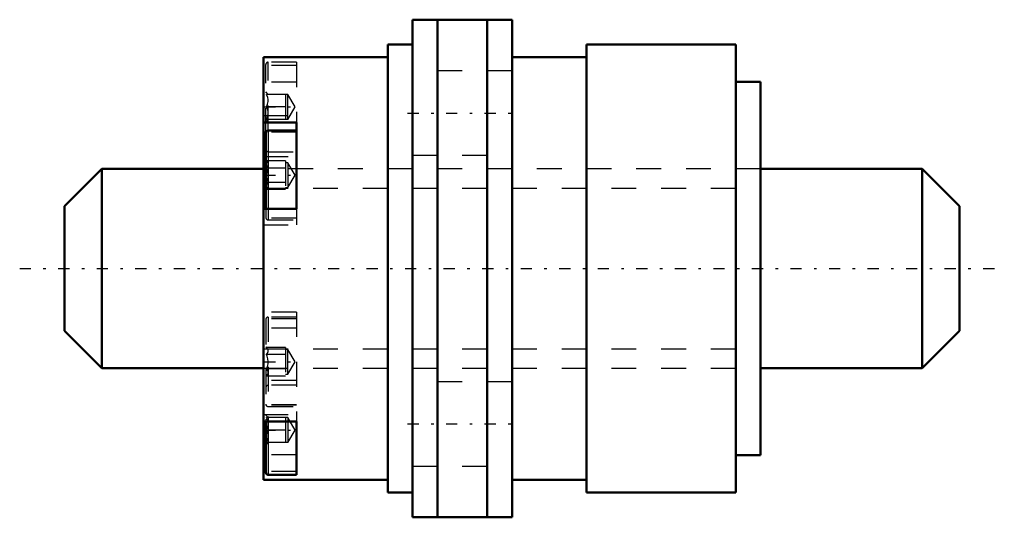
# Model space of a CAD drawing. Header units: millimetres. Extents: x -9.8 to 29.8, y -10 to 10.
import ezdxf

# ---------------------------------------------------------------- set-up
doc = ezdxf.new("R2010")
doc.units = ezdxf.units.MM
doc.linetypes.add('Center', pattern=[1.5, 0.45, -0.5, 0.05, -0.5])
doc.linetypes.add('Dashed', pattern=[2, 1, -1])
for name, color, linetype, lineweight in [('2d ConnectionPoints', 7, 'Continuous', 50), ('AM_0', 7, 'Continuous', 50), ('AM_4', 3, 'Continuous', 25), ('AM_5', 3, 'Continuous', 25), ('AM_7', 7, 'Center', 25), ('AM_9', 6, 'Dashed', 25)]:
    doc.layers.add(name, color=color, linetype=linetype, lineweight=lineweight)

# ---------------------------------------------------------------- blocks, each defined once
blk = doc.blocks.new('1_NRR0130BLK0808_3_2Nut_0_in_BLK0808_3_2ZZG1_36LC3_N0_1300_4')
at = {"layer": 'AM_0'}
for p, q in [((6, 10), (10, 10)), ((6, 10), (6, -10)), ((7, 10), (7, -10)), ((9, 10), (9, -10)), ((10, 10), (10, -10)), ((5, 9), (5, -9)), ((6, 9), (5, 9)), ((13, 9), (13, -9)), ((19, 9), (13, 9)), ((19, 9), (19, -9)), ((0, 8.5), (0, -8.5)), ((5, 8.5), (0, 8.5)), ((13, 8.5), (10, 8.5)), ((20, 7.5), (19, 7.5)), ((20, 7.5), (20, -7.5)), ((0, 5.863), (1.333, 5.863)), ((1.333, 5.55), (0.2, 5.55)), ((1.333, 2.399), (1.333, 5.863)), ((0.1, 5.45), (0.1, 2.399)), ((1.333, 2.399), (0, 2.399)), ((0, -6.155), (1.333, -6.155)), ((0.1, -6.155), (0.1, -8.195)), ((1.333, -6.155), (1.333, -8.295)), ((19, -7.5), (20, -7.5)), ((0.1, -8.155), (0, -8.155)), ((0.2, -8.295), (1.333, -8.295)), ((0, -8.5), (5, -8.5)), ((10, -8.5), (13, -8.5)), ((5, -9), (6, -9)), ((13, -9), (19, -9)), ((10, -10), (6, -10))]:
    blk.add_line(p, q, dxfattribs=at)
for centre, start, end in [((0.2, 5.45), 90, 180), ((0.2, -8.195), 180, 270)]:
    blk.add_arc(centre, 0.1, start, end, dxfattribs=at)
at = {"layer": 'AM_4'}
for p, q in [((0.2, 5.55), (0.2, 2.399)), ((0.105, 5.482), (0, 5.482)), ((0.2, -6.155), (0.2, -8.295)), ((0.1, -7.495), (0, -7.495))]:
    blk.add_line(p, q, dxfattribs=at)
at = {"layer": 'AM_7'}
for p, q in [((0.038, 6.495), (1.395, 6.495)), ((5.8, 6.25), (10.2, 6.25)), ((0.038, 3.75), (1.395, 3.75)), ((0.038, -3.75), (1.395, -3.75)), ((5.8, -6.25), (10.2, -6.25)), ((0.038, -6.495), (1.395, -6.495))]:
    blk.add_line(p, q, dxfattribs=at)
at = {"layer": 'AM_9'}
for p, q in [((1.333, 8.155), (0, 8.155)), ((0.1, 5.45), (0.1, 8.195)), ((1.333, 8.295), (0.2, 8.295)), ((0.2, 5.55), (0.2, 8.295)), ((1.333, 8.295), (1.333, 5.863)), ((10, 7.95), (6, 7.95)), ((1.333, 7.495), (0, 7.495)), ((0.2, 6.995), (0.1, 7.095)), ((0.989, 6.995), (0.123, 6.995)), ((0.889, 6.995), (0.889, 5.995)), ((0.989, 5.995), (0.989, 6.995)), ((1.278, 6.495), (0.989, 6.995)), ((0.889, 6.495), (0.123, 6.495)), ((0.989, 5.995), (1.278, 6.495)), ((0, 6.155), (1.333, 6.155)), ((0.1, 5.895), (0.2, 5.995)), ((0.989, 5.995), (0.123, 5.995)), ((1.333, 5.495), (0, 5.495)), ((1.333, 5.482), (0.105, 5.482)), ((0, 4.495), (1.333, 4.495)), ((0.2, 4.695), (1.333, 4.695)), ((6, 4.55), (10, 4.55)), ((20, 4), (0, 4)), ((0.123, 4.327), (0.1, 4.35)), ((0.889, 4.327), (0.123, 4.327)), ((0.889, 4.039), (0.123, 4.039)), ((0.889, 4.327), (0.889, 3.173)), ((0.989, 4.25), (0.889, 4.25)), ((1.278, 3.75), (0.989, 4.25)), ((0.989, 4.25), (0.989, 3.25)), ((0.989, 3.25), (1.278, 3.75)), ((0.1, 3.15), (0.123, 3.173)), ((0.889, 3.461), (0.123, 3.461)), ((0.889, 3.173), (0.123, 3.173)), ((0.889, 3.25), (0.989, 3.25)), ((0.1, 2.399), (0.1, 2.05)), ((0.2, 2.399), (0.2, 1.95)), ((1.333, 2.399), (1.333, 1.75)), ((1.333, 2.018), (0, 2.018)), ((0, 1.75), (1.333, 1.75)), ((0.2, 1.95), (1.333, 1.95)), ((1.333, -1.75), (0, -1.75)), ((1.333, -1.95), (0.2, -1.95)), ((0.2, -1.95), (0.2, -6.155)), ((1.333, -1.75), (1.333, -6.155)), ((1.333, -2.018), (0, -2.018)), ((0.1, -2.05), (0.1, -6.155)), ((1.333, -2.399), (0, -2.399)), ((0.123, -3.173), (0.1, -3.15)), ((0.889, -3.173), (0.123, -3.173)), ((0.889, -3.461), (0.123, -3.461)), ((0.889, -3.173), (0.889, -4.327)), ((0.989, -3.25), (0.889, -3.25)), ((0.989, -4.25), (0.989, -3.25)), ((1.278, -3.75), (0.989, -3.25)), ((0.989, -4.25), (1.278, -3.75)), ((0, -4), (20, -4)), ((0.1, -4.35), (0.123, -4.327)), ((0.889, -4.039), (0.123, -4.039)), ((0.889, -4.327), (0.123, -4.327)), ((0.889, -4.25), (0.989, -4.25)), ((1.333, -4.495), (0, -4.495)), ((1.333, -4.695), (0.2, -4.695)), ((10, -4.55), (6, -4.55)), ((1.333, -5.482), (0, -5.482)), ((1.333, -5.495), (0, -5.495)), ((0, -5.863), (1.333, -5.863)), ((0.2, -5.995), (0.1, -5.895)), ((0.2, -5.55), (1.333, -5.55)), ((0.989, -5.995), (0.123, -5.995)), ((0.889, -5.995), (0.889, -6.995)), ((0.989, -5.995), (0.989, -6.995)), ((1.278, -6.495), (0.989, -5.995)), ((0.889, -6.495), (0.123, -6.495)), ((0.989, -6.995), (1.278, -6.495)), ((0.1, -7.095), (0.2, -6.995)), ((0.989, -6.995), (0.123, -6.995)), ((1.333, -7.495), (0.1, -7.495)), ((1.333, -8.155), (0.1, -8.155)), ((6, -7.95), (10, -7.95))]:
    blk.add_line(p, q, dxfattribs=at)
for points in [[(0.123, 6.495), (0.172, 6.599), (0.199, 6.714), (0.197, 6.794), (0.178, 6.875), (0.123, 6.995)], [(0.123, 5.995), (0.172, 6.099), (0.199, 6.214), (0.197, 6.294), (0.178, 6.375), (0.123, 6.495)], [(0.123, 4.039), (0.172, 4.099), (0.199, 4.165), (0.197, 4.211), (0.178, 4.258), (0.123, 4.327)], [(0.123, 3.461), (0.165, 3.559), (0.192, 3.662), (0.2, 3.767), (0.185, 3.873), (0.152, 3.974), (0.123, 4.039)], [(0.123, 3.173), (0.172, 3.233), (0.199, 3.299), (0.197, 3.345), (0.178, 3.392), (0.123, 3.461)], [(0.123, -3.461), (0.172, -3.401), (0.199, -3.335), (0.197, -3.289), (0.178, -3.242), (0.123, -3.173)], [(0.123, -4.039), (0.165, -3.941), (0.192, -3.838), (0.2, -3.733), (0.185, -3.627), (0.152, -3.526), (0.123, -3.461)], [(0.123, -4.327), (0.172, -4.267), (0.199, -4.201), (0.197, -4.155), (0.178, -4.108), (0.123, -4.039)], [(0.123, -6.495), (0.172, -6.391), (0.199, -6.277), (0.197, -6.196), (0.178, -6.115), (0.123, -5.995)], [(0.123, -6.995), (0.172, -6.891), (0.199, -6.777), (0.197, -6.696), (0.178, -6.615), (0.123, -6.495)]]:
    blk.add_lwpolyline(points, dxfattribs=at)
for centre, start, end in [((0.2, 8.195), 90, 180), ((0.2, 4.795), 180, 270), ((0.2, 2.05), 180, 270), ((0.2, -2.05), 90, 180), ((0.2, -4.795), 90, 180), ((0.2, -5.45), 180, 270)]:
    blk.add_arc(centre, 0.1, start, end, dxfattribs=at)
blk = doc.blocks.new('2_NZZ0130BLK0808_3_20Shaft_0_in_BLK0808_3_2ZZG1_36LC3_N0_1300_4')
at = {"layer": 'AM_0'}
for p, q in [((-6.5, 4), (-8, 2.5)), ((-6.5, 4), (-6.5, -4)), ((0, 4), (-6.5, 4)), ((26.5, 4), (20, 4)), ((28, 2.5), (26.5, 4)), ((26.5, 4), (26.5, -4)), ((-8, 2.5), (-8, -2.5)), ((28, 2.5), (28, -2.5)), ((-8, -2.5), (-6.5, -4)), ((26.5, -4), (28, -2.5)), ((-6.5, -4), (0, -4)), ((20, -4), (26.5, -4))]:
    blk.add_line(p, q, dxfattribs=at)
at = {"layer": 'AM_5', "linetype": 'Dashed'}
for p, q in [((0, 3.233), (20, 3.233)), ((0, -3.233), (20, -3.233))]:
    blk.add_line(p, q, dxfattribs=at)
at = {"layer": 'AM_7'}
blk.add_line((-9.8, 0), (29.8, 0), dxfattribs=at)
at = {"layer": 'AM_9'}
for p, q in [((20, 4), (0, 4)), ((0, -4), (20, -4))]:
    blk.add_line(p, q, dxfattribs=at)

msp = doc.modelspace()

# ---------------------------------------------------------------- linework, layer by layer
at = {"layer": '2d ConnectionPoints'}
msp.add_point((0, 0), dxfattribs=at)

# ---------------------------------------------------------------- block references
for name in ['1_NRR0130BLK0808_3_2Nut_0_in_BLK0808_3_2ZZG1_36LC3_N0_1300_4', '2_NZZ0130BLK0808_3_20Shaft_0_in_BLK0808_3_2ZZG1_36LC3_N0_1300_4']:
    msp.add_blockref(name, (0, 0))

doc.saveas('drawing.dxf')
